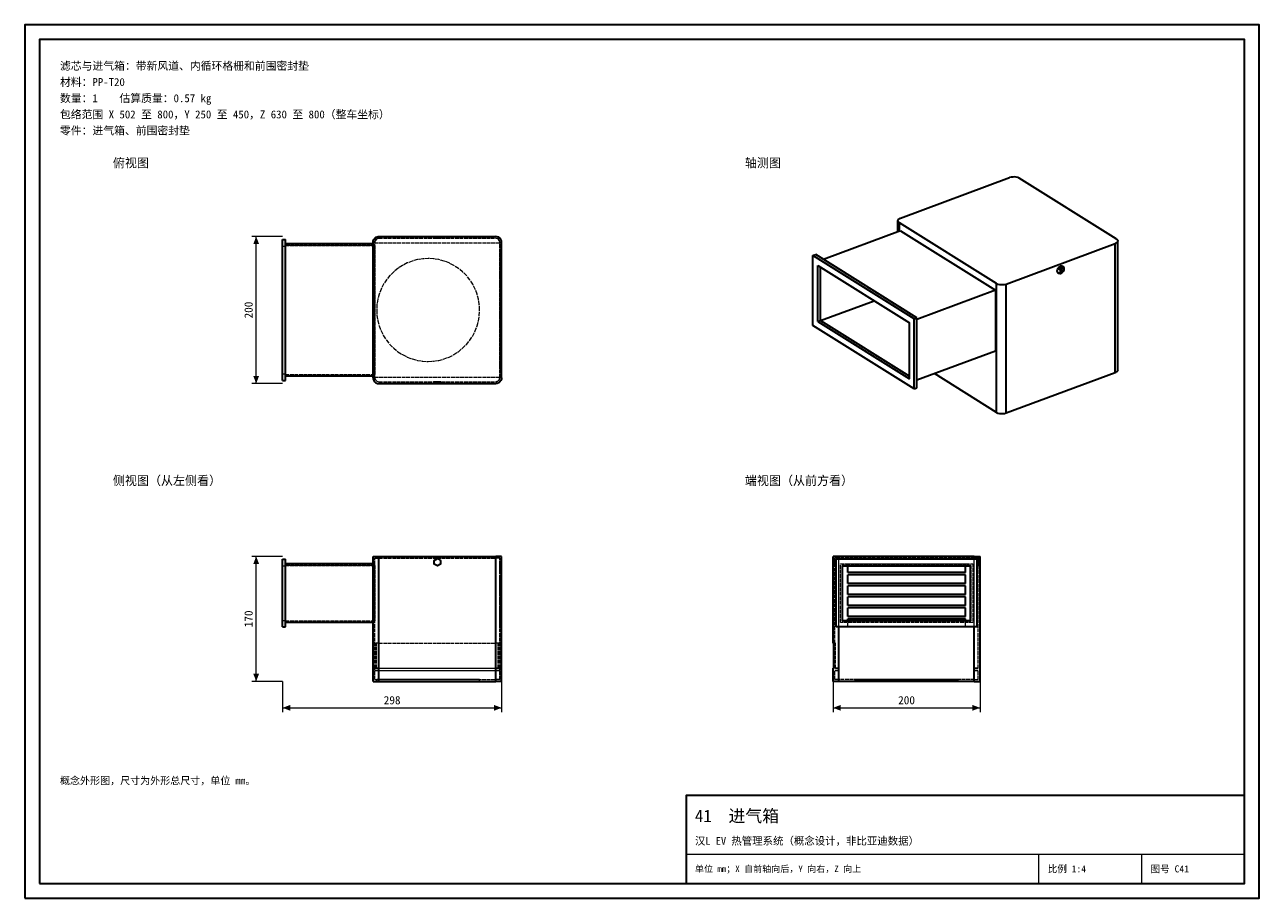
# Model space of a CAD drawing. Header units: millimetres. Extents: x 0 to 420, y 0 to 297.
import ezdxf
from ezdxf.enums import TextEntityAlignment as Align

# ---------------------------------------------------------------- set-up
doc = ezdxf.new("R2010")
doc.units = ezdxf.units.MM
doc.linetypes.add('DASHED', pattern=[1.524, 1.27, -0.254])
for name, color, linetype, lineweight, true_color in [('DIM', 7, 'Continuous', 18, 0x1e5aa0), ('FRAME', 7, 'Continuous', 35, 0x3c3c3c), ('HIDDEN', 7, 'DASHED', 13, 0x969696), ('OUTLINE', 7, 'Continuous', 35, 0x141414), ('TEXT', 7, 'Continuous', 18, 0x141414), ('THIN', 7, 'Continuous', 13, 0x6e6e6e)]:
    doc.layers.add(name, color=color, linetype=linetype, lineweight=lineweight, true_color=true_color)
doc.styles.add('ZH', font='simsun.ttc')

msp = doc.modelspace()

# ---------------------------------------------------------------- hatches: boundary and pattern name
at = {"layer": 'DIM'}
for points in [[(78.75, 225), (77.76, 222.4), (79.74, 222.4)], [(78.75, 175), (79.74, 177.6), (77.76, 177.6)], [(78.75, 116.25), (77.76, 113.65), (79.74, 113.65)], [(78.75, 73.75), (79.74, 76.35), (77.76, 76.35)], [(87.75, 64.75), (90.35, 63.76), (90.35, 65.74)], [(162.25, 64.75), (159.65, 65.74), (159.65, 63.76)], [(275, 64.75), (277.6, 63.76), (277.6, 65.74)], [(325, 64.75), (322.4, 65.74), (322.4, 63.76)]]:
    msp.add_hatch(color=7, dxfattribs=at).paths.add_polyline_path(points)

# ---------------------------------------------------------------- linework, layer by layer
for points in [[(87.75, 225), (77.25, 225)], [(78.75, 175), (78.75, 225)], [(87.75, 175), (77.25, 175)], [(87.75, 116.25), (77.25, 116.25)], [(78.75, 73.75), (78.75, 116.25)], [(87.75, 73.75), (77.25, 73.75)], [(87.75, 73.75), (87.75, 63.25)], [(162.25, 73.75), (162.25, 63.25)], [(275, 73.75), (275, 63.25)], [(325, 73.75), (325, 63.25)], [(87.75, 64.75), (162.25, 64.75)], [(275, 64.75), (325, 64.75)]]:
    msp.add_lwpolyline(points, dxfattribs=at)
at = {"layer": 'FRAME'}
for points in [[(0, 0), (420, 0), (420, 297), (0, 297)], [(5, 5), (415, 5), (415, 292), (5, 292)], [(225, 5), (415, 5), (415, 35), (225, 35)]]:
    msp.add_lwpolyline(points, close=True, dxfattribs=at)
at = {"layer": 'HIDDEN'}
for points in [[(87.75, 176), (87.75, 224)], [(87.75, 224), (88.75, 224)], [(88.75, 176), (88.75, 224)], [(118.5, 223), (118.57, 223.52), (118.77, 224), (119.09, 224.41), (119.5, 224.73), (119.98, 224.93), (120.5, 225)], [(118.5, 177), (118.5, 223)], [(119.12, 223), (119.17, 223.36), (119.31, 223.69), (119.53, 223.97), (119.81, 224.19), (120.14, 224.33), (120.5, 224.38)], [(119.12, 223), (119.17, 223.36), (119.31, 223.69), (119.53, 223.97), (119.81, 224.19), (120.14, 224.33), (120.5, 224.38)], [(120.5, 224.38), (120.14, 224.33), (119.81, 224.19), (119.53, 223.97), (119.31, 223.69), (119.17, 223.36), (119.12, 223)], [(119.71, 224.12), (119.54, 223.98), (119.4, 223.82), (119.28, 223.63), (119.19, 223.43), (119.14, 223.22), (119.12, 223)], [(119.12, 222.88), (119.12, 223)], [(119.12, 177), (119.12, 223)], [(119.12, 222.88), (119.12, 223)], [(119.12, 177), (119.12, 223)], [(119.12, 222.88), (161.62, 222.88)], [(119.12, 222.88), (161.62, 222.88)], [(120.5, 225), (120.33, 224.99), (120.15, 224.97), (119.98, 224.93), (119.82, 224.88), (119.65, 224.81), (119.5, 224.73)], [(120.5, 225), (120.33, 224.99), (120.15, 224.97), (119.98, 224.93), (119.82, 224.88), (119.65, 224.81), (119.5, 224.73)], [(119.5, 224.12), (119.5, 224.73)], [(119.5, 224.12), (119.5, 224.73)], [(119.5, 224.12), (119.71, 224.12)], [(119.5, 224.12), (119.71, 224.12)], [(120.5, 224.38), (120.36, 224.37), (120.22, 224.35), (120.09, 224.31), (119.95, 224.26), (119.83, 224.2), (119.71, 224.12)], [(120.5, 225), (160.25, 225)], [(120.5, 225), (160.25, 225)], [(120.5, 224.38), (160.25, 224.38)], [(120.5, 224.38), (160.25, 224.38)], [(120.5, 224.38), (160.25, 224.38)], [(120.5, 224.38), (160.25, 224.38)], [(141.62, 225), (141.21, 225), (140.79, 225), (140.38, 225), (139.96, 225), (139.54, 225), (139.12, 225)], [(139.12, 225), (139.33, 225), (139.54, 225), (139.75, 225), (139.96, 225), (140.17, 225), (140.38, 225)], [(139.12, 225), (141.62, 225)], [(139.12, 224.38), (139.12, 225)], [(141.62, 224.38), (141.21, 224.38), (140.79, 224.38), (140.38, 224.38), (139.96, 224.38), (139.54, 224.38), (139.12, 224.38)], [(139.12, 224.38), (139.33, 224.38), (139.54, 224.38), (139.75, 224.38), (139.96, 224.38), (140.17, 224.38), (140.38, 224.38)], [(140.38, 225), (140.58, 225), (140.79, 225), (141, 225), (141.21, 225), (141.42, 225), (141.62, 225)], [(140.38, 224.38), (140.58, 224.38), (140.79, 224.38), (141, 224.38), (141.21, 224.38), (141.42, 224.38), (141.62, 224.38)], [(141.62, 224.38), (141.62, 225)], [(162.25, 223), (162.18, 223.52), (161.98, 224), (161.66, 224.41), (161.25, 224.73), (160.77, 224.93), (160.25, 225)], [(161.25, 224.73), (161.1, 224.81), (160.93, 224.88), (160.77, 224.93), (160.6, 224.97), (160.42, 224.99), (160.25, 225)], [(161.25, 224.73), (161.1, 224.81), (160.93, 224.88), (160.77, 224.93), (160.6, 224.97), (160.42, 224.99), (160.25, 225)], [(161.04, 224.12), (160.92, 224.2), (160.8, 224.26), (160.66, 224.31), (160.53, 224.35), (160.39, 224.37), (160.25, 224.38)], [(161.62, 223), (161.58, 223.36), (161.44, 223.69), (161.22, 223.97), (160.94, 224.19), (160.61, 224.33), (160.25, 224.38)], [(161.62, 223), (161.58, 223.36), (161.44, 223.69), (161.22, 223.97), (160.94, 224.19), (160.61, 224.33), (160.25, 224.38)], [(161.62, 223), (161.58, 223.36), (161.44, 223.69), (161.22, 223.97), (160.94, 224.19), (160.61, 224.33), (160.25, 224.38)], [(161.04, 224.12), (161.25, 224.12)], [(161.62, 223), (161.61, 223.22), (161.56, 223.43), (161.47, 223.63), (161.35, 223.82), (161.21, 223.98), (161.04, 224.12)], [(161.04, 224.12), (161.25, 224.12)], [(161.25, 224.12), (161.25, 224.73)], [(161.25, 224.12), (161.25, 224.73)], [(161.62, 222.88), (161.62, 223)], [(161.62, 177), (161.62, 223)], [(161.62, 222.88), (161.62, 223)], [(161.62, 177), (161.62, 223)], [(162.25, 177), (162.25, 223)], [(87.75, 221.75), (87.75, 178.25)], [(87.75, 221.75), (87.75, 178.25)], [(87.75, 221.75), (88.75, 221.75)], [(87.75, 221.75), (88.75, 221.75)], [(88.75, 222.5), (88.75, 177.5)], [(118.5, 222.5), (88.75, 222.5)], [(88.75, 177.5), (88.75, 222.5)], [(88.75, 178.12), (88.75, 221.88)], [(88.75, 221.88), (88.75, 178.12)], [(88.75, 221.88), (119.12, 221.88)], [(119.12, 221.88), (88.75, 221.88)], [(88.75, 221.75), (88.75, 178.25)], [(88.75, 221.75), (88.75, 178.25)], [(118.5, 222.5), (118.5, 177.5)], [(118.5, 177.5), (118.5, 222.5)], [(119.12, 221.88), (119.12, 178.12)], [(119.12, 178.12), (119.12, 221.88)], [(161.62, 220), (162.25, 220)], [(161.62, 220), (161.62, 180)], [(161.62, 180), (161.62, 220)], [(161.62, 220), (162.25, 220)], [(161.62, 220), (162.25, 220)], [(161.62, 220), (162.25, 220)], [(161.62, 180), (161.62, 220)], [(161.62, 180), (161.62, 220)], [(161.62, 220), (162.25, 220)], [(161.62, 220), (162.25, 220)], [(161.62, 180), (161.62, 220)], [(161.62, 180), (161.62, 220)], [(161.62, 220), (162.25, 220)], [(161.62, 220), (162.25, 220)], [(161.62, 180), (161.62, 220)], [(161.62, 180), (161.62, 220)], [(161.62, 220), (162.25, 220)], [(161.62, 220), (162.25, 220)], [(161.62, 180), (161.62, 220)], [(161.62, 180), (161.62, 220)], [(161.62, 220), (162.25, 220)], [(161.62, 220), (162.25, 220)], [(161.62, 180), (161.62, 220)], [(161.62, 220), (161.62, 180)], [(162.25, 220), (162.25, 180)], [(162.25, 180), (162.25, 220)], [(162.25, 180), (162.25, 220)], [(162.25, 180), (162.25, 220)], [(162.25, 180), (162.25, 220)], [(162.25, 180), (162.25, 220)], [(162.25, 180), (162.25, 220)], [(162.25, 180), (162.25, 220)], [(162.25, 180), (162.25, 220)], [(162.25, 180), (162.25, 220)], [(162.25, 180), (162.25, 220)], [(162.25, 220), (162.25, 180)], [(154.75, 200), (154.65, 201.83), (154.37, 203.64), (153.89, 205.41), (153.24, 207.12), (152.41, 208.75), (151.41, 210.29), (150.26, 211.71), (148.96, 213.01), (147.54, 214.16), (146, 215.16), (144.37, 215.99), (142.66, 216.64), (140.89, 217.12), (139.08, 217.4), (137.25, 217.5), (135.42, 217.4), (133.61, 217.12), (131.84, 216.64), (130.13, 215.99), (128.5, 215.16), (126.96, 214.16), (125.54, 213.01), (124.24, 211.71), (123.09, 210.29), (122.09, 208.75), (121.26, 207.12), (120.61, 205.41), (120.13, 203.64), (119.85, 201.83), (119.75, 200), (119.85, 198.17), (120.13, 196.36), (120.61, 194.59), (121.26, 192.88), (122.09, 191.25), (123.09, 189.71), (124.24, 188.29), (125.54, 186.99), (126.96, 185.84), (128.5, 184.84), (130.13, 184.01), (131.84, 183.36), (133.61, 182.88), (135.42, 182.6), (137.25, 182.5), (139.08, 182.6), (140.89, 182.88), (142.66, 183.36), (144.37, 184.01), (146, 184.84), (147.54, 185.84), (148.96, 186.99), (150.26, 188.29), (151.41, 189.71), (152.41, 191.25), (153.24, 192.88), (153.89, 194.59), (154.37, 196.36), (154.65, 198.17), (154.75, 200)], [(154.75, 200), (154.65, 201.83), (154.37, 203.64), (153.89, 205.41), (153.24, 207.12), (152.41, 208.75), (151.41, 210.29), (150.26, 211.71), (148.96, 213.01), (147.54, 214.16), (146, 215.16), (144.37, 215.99), (142.66, 216.64), (140.89, 217.12), (139.08, 217.4), (137.25, 217.5), (135.42, 217.4), (133.61, 217.12), (131.84, 216.64), (130.13, 215.99), (128.5, 215.16), (126.96, 214.16), (125.54, 213.01), (124.24, 211.71), (123.09, 210.29), (122.09, 208.75), (121.26, 207.12), (120.61, 205.41), (120.13, 203.64), (119.85, 201.83), (119.75, 200), (119.85, 198.17), (120.13, 196.36), (120.61, 194.59), (121.26, 192.88), (122.09, 191.25), (123.09, 189.71), (124.24, 188.29), (125.54, 186.99), (126.96, 185.84), (128.5, 184.84), (130.13, 184.01), (131.84, 183.36), (133.61, 182.88), (135.42, 182.6), (137.25, 182.5), (139.08, 182.6), (140.89, 182.88), (142.66, 183.36), (144.37, 184.01), (146, 184.84), (147.54, 185.84), (148.96, 186.99), (150.26, 188.29), (151.41, 189.71), (152.41, 191.25), (153.24, 192.88), (153.89, 194.59), (154.37, 196.36), (154.65, 198.17), (154.75, 200)], [(87.75, 178.25), (88.75, 178.25)], [(87.75, 178.25), (88.75, 178.25)], [(88.75, 178.12), (119.12, 178.12)], [(88.75, 178.12), (119.12, 178.12)], [(118.5, 177.5), (88.75, 177.5)], [(118.5, 177), (118.57, 176.48), (118.77, 176), (119.09, 175.59), (119.5, 175.27), (119.98, 175.07), (120.5, 175)], [(119.12, 177), (119.12, 177.12)], [(119.12, 177), (119.12, 177.12)], [(119.12, 177.12), (161.62, 177.12)], [(119.12, 177.12), (161.62, 177.12)], [(119.12, 177), (119.17, 176.64), (119.31, 176.31), (119.53, 176.03), (119.81, 175.81), (120.14, 175.67), (120.5, 175.62)], [(119.12, 177), (119.17, 176.64), (119.31, 176.31), (119.53, 176.03), (119.81, 175.81), (120.14, 175.67), (120.5, 175.62)], [(119.12, 177), (119.17, 176.64), (119.31, 176.31), (119.53, 176.03), (119.81, 175.81), (120.14, 175.67), (120.5, 175.62)], [(119.12, 177), (119.17, 176.64), (119.31, 176.31), (119.53, 176.03), (119.81, 175.81), (120.14, 175.67), (120.5, 175.62)], [(162.25, 177), (162.18, 176.48), (161.98, 176), (161.66, 175.59), (161.25, 175.27), (160.77, 175.07), (160.25, 175)], [(161.62, 177), (161.58, 176.64), (161.44, 176.31), (161.22, 176.03), (160.94, 175.81), (160.61, 175.67), (160.25, 175.62)], [(161.62, 177), (161.58, 176.64), (161.44, 176.31), (161.22, 176.03), (160.94, 175.81), (160.61, 175.67), (160.25, 175.62)], [(160.25, 175.62), (160.61, 175.67), (160.94, 175.81), (161.22, 176.03), (161.44, 176.31), (161.58, 176.64), (161.62, 177)], [(160.25, 175.62), (160.61, 175.67), (160.94, 175.81), (161.22, 176.03), (161.44, 176.31), (161.58, 176.64), (161.62, 177)], [(161.62, 180), (162.25, 180)], [(161.62, 180), (162.25, 180)], [(161.62, 180), (162.25, 180)], [(161.62, 180), (162.25, 180)], [(161.62, 180), (162.25, 180)], [(161.62, 180), (162.25, 180)], [(161.62, 180), (162.25, 180)], [(161.62, 180), (162.25, 180)], [(161.62, 180), (162.25, 180)], [(161.62, 180), (162.25, 180)], [(161.62, 180), (162.25, 180)], [(161.62, 180), (162.25, 180)], [(161.62, 177), (161.62, 177.12)], [(161.62, 177), (161.62, 177.12)], [(87.75, 176), (88.75, 176)], [(120.5, 175.62), (160.25, 175.62)], [(120.5, 175.62), (160.25, 175.62)], [(120.5, 175.62), (160.25, 175.62)], [(120.5, 175.62), (160.25, 175.62)], [(120.5, 175), (160.25, 175)], [(141.62, 175.62), (141.21, 175.62), (140.79, 175.62), (140.38, 175.62), (139.96, 175.62), (139.54, 175.62), (139.12, 175.62)], [(139.12, 175.62), (139.33, 175.62), (139.54, 175.62), (139.75, 175.62), (139.96, 175.62), (140.17, 175.62), (140.38, 175.62)], [(139.12, 175), (139.12, 175.62)], [(141.62, 175), (141.21, 175), (140.79, 175), (140.38, 175), (139.96, 175), (139.54, 175), (139.12, 175)], [(139.12, 175), (139.33, 175), (139.54, 175), (139.75, 175), (139.96, 175), (140.17, 175), (140.38, 175)], [(140.38, 175.62), (140.58, 175.62), (140.79, 175.62), (141, 175.62), (141.21, 175.62), (141.42, 175.62), (141.62, 175.62)], [(140.38, 175), (140.58, 175), (140.79, 175), (141, 175), (141.21, 175), (141.42, 175), (141.62, 175)], [(141.62, 175), (141.62, 175.62)], [(87.75, 92.25), (87.75, 115.25)], [(87.75, 115.25), (88.75, 115.25)], [(88.75, 92.25), (88.75, 115.25)], [(118.5, 113.75), (88.75, 113.75)], [(88.75, 113.75), (88.75, 93.75)], [(88.75, 93.75), (88.75, 113.75)], [(118.5, 73.75), (118.5, 116.25)], [(118.5, 116.25), (118.83, 116.25), (119.17, 116.25), (119.5, 116.25), (119.83, 116.25), (120.17, 116.25), (120.5, 116.25)], [(118.5, 113.75), (118.5, 93.75)], [(118.5, 93.75), (118.5, 113.75)], [(119.12, 78.25), (119.12, 115.62)], [(119.12, 115.62), (119.35, 115.62), (119.58, 115.62), (119.81, 115.62), (120.04, 115.62), (120.27, 115.62), (120.5, 115.62)], [(119.12, 78.25), (119.12, 115.62)], [(119.12, 115.62), (119.35, 115.62), (119.58, 115.62), (119.81, 115.62), (120.04, 115.62), (120.27, 115.62), (120.5, 115.62)], [(120.5, 116.25), (160.25, 116.25)], [(120.5, 86.75), (120.5, 116.25)], [(120.5, 115.62), (160.25, 115.62)], [(120.5, 115.62), (160.25, 115.62)], [(120.5, 86.75), (120.5, 115.62)], [(120.5, 78.25), (120.5, 115.62)], [(140.38, 115.5), (141.46, 114.88), (141.46, 113.62), (140.38, 113), (139.29, 113.62), (139.29, 114.88), (140.38, 115.5)], [(140.38, 115.5), (141.46, 114.88), (141.46, 113.62), (140.38, 113), (139.29, 113.62), (139.29, 114.88), (140.38, 115.5)], [(140.38, 115.5), (141.46, 114.88), (141.46, 113.62), (140.38, 113), (139.29, 113.62), (139.29, 114.88), (140.38, 115.5)], [(162.25, 116.25), (161.92, 116.25), (161.58, 116.25), (161.25, 116.25), (160.92, 116.25), (160.58, 116.25), (160.25, 116.25)], [(160.25, 86.75), (160.25, 116.25)], [(161.62, 115.62), (161.4, 115.62), (161.17, 115.62), (160.94, 115.62), (160.71, 115.62), (160.48, 115.62), (160.25, 115.62)], [(161.62, 115.62), (161.4, 115.62), (161.17, 115.62), (160.94, 115.62), (160.71, 115.62), (160.48, 115.62), (160.25, 115.62)], [(160.25, 86.75), (160.25, 115.62)], [(160.25, 78.25), (160.25, 115.62)], [(161.62, 78.25), (161.62, 115.62)], [(161.62, 78.25), (161.62, 115.62)], [(161.62, 113.75), (162.25, 113.75)], [(161.62, 110.75), (161.62, 113.75)], [(161.62, 113.75), (162.25, 113.75)], [(161.62, 110.75), (161.62, 113.75)], [(162.25, 73.75), (162.25, 116.25)], [(162.25, 110.75), (162.25, 113.75)], [(162.25, 110.75), (162.25, 113.75)], [(277, 116.25), (276.67, 116.25), (276.33, 116.25), (276, 116.25), (275.67, 116.25), (275.33, 116.25), (275, 116.25)], [(275, 86.75), (275, 116.25)], [(275, 115.5), (275, 115.08), (275, 114.67), (275, 114.25), (275, 113.83), (275, 113.42), (275, 113)], [(275, 113), (275, 113.42), (275, 113.83), (275, 114.25), (275, 114.67), (275, 115.08), (275, 115.5)], [(275.62, 115.5), (275, 115.5)], [(277, 115.62), (276.77, 115.62), (276.54, 115.62), (276.31, 115.62), (276.08, 115.62), (275.85, 115.62), (275.62, 115.62)], [(275.62, 86.75), (275.62, 115.62)], [(275.62, 86.75), (275.62, 115.62)], [(277, 115.62), (276.77, 115.62), (276.54, 115.62), (276.31, 115.62), (276.08, 115.62), (275.85, 115.62), (275.62, 115.62)], [(275.62, 115.5), (275.62, 115.08), (275.62, 114.67), (275.62, 114.25), (275.62, 113.83), (275.62, 113.42), (275.62, 113)], [(275.62, 113), (275.62, 113.42), (275.62, 113.83), (275.62, 114.25), (275.62, 114.67), (275.62, 115.08), (275.62, 115.5)], [(324, 115.25), (276, 115.25)], [(276, 92.25), (276, 115.25)], [(323, 116.25), (277, 116.25)], [(277, 73.75), (277, 116.25)], [(277, 78.25), (277, 115.62)], [(323, 115.62), (277, 115.62)], [(323, 115.62), (277, 115.62)], [(277, 78.25), (277, 115.62)], [(277, 92.25), (277, 115.25)], [(277.5, 113.75), (322.5, 113.75)], [(277.5, 93.75), (277.5, 113.75)], [(277.5, 113.75), (322.5, 113.75)], [(277.5, 93.75), (277.5, 113.75)], [(280, 110.75), (280, 113.75)], [(280, 113.75), (320, 113.75)], [(280, 113), (280, 113.75)], [(280, 113.75), (320, 113.75)], [(320, 110.75), (320, 113.75)], [(320, 113), (320, 113.75)], [(322.5, 113.75), (322.5, 93.75)], [(322.5, 113.75), (322.5, 93.75)], [(323, 116.25), (323.33, 116.25), (323.67, 116.25), (324, 116.25), (324.33, 116.25), (324.67, 116.25), (325, 116.25)], [(323, 73.75), (323, 116.25)], [(323, 78.25), (323, 115.62)], [(323, 115.62), (323.23, 115.62), (323.46, 115.62), (323.69, 115.62), (323.92, 115.62), (324.15, 115.62), (324.38, 115.62)], [(323, 115.62), (323.23, 115.62), (323.46, 115.62), (323.69, 115.62), (323.92, 115.62), (324.15, 115.62), (324.38, 115.62)], [(323, 78.25), (323, 115.62)], [(323, 92.25), (323, 115.25)], [(324, 92.25), (324, 115.25)], [(324.38, 78.25), (324.38, 115.62)], [(324.38, 78.25), (324.38, 115.62)], [(324.38, 115.5), (324.38, 115.08), (324.38, 114.67), (324.38, 114.25), (324.38, 113.83), (324.38, 113.42), (324.38, 113)], [(324.38, 113), (324.38, 113.42), (324.38, 113.83), (324.38, 114.25), (324.38, 114.67), (324.38, 115.08), (324.38, 115.5)], [(325, 115.5), (324.38, 115.5)], [(325, 73.75), (325, 116.25)], [(325, 115.5), (325, 115.08), (325, 114.67), (325, 114.25), (325, 113.83), (325, 113.42), (325, 113)], [(325, 113), (325, 113.42), (325, 113.83), (325, 114.25), (325, 114.67), (325, 115.08), (325, 115.5)], [(87.75, 94.5), (87.75, 113)], [(87.75, 94.5), (87.75, 113)], [(87.75, 113), (88.75, 113)], [(87.75, 113), (88.75, 113)], [(88.75, 94.38), (88.75, 113.12)], [(88.75, 113.12), (88.75, 94.38)], [(119.12, 113.12), (88.75, 113.12)], [(88.75, 113.12), (119.12, 113.12)], [(88.75, 94.5), (88.75, 113)], [(88.75, 94.5), (88.75, 113)], [(119.12, 94.38), (119.12, 113.12)], [(119.12, 113.12), (119.12, 94.38)], [(161.62, 110.75), (162.25, 110.75)], [(161.62, 110.75), (162.25, 110.75)], [(161.62, 110), (162.25, 110)], [(161.62, 107), (161.62, 110)], [(161.62, 110), (162.25, 110)], [(161.62, 107), (161.62, 110)], [(162.25, 107), (162.25, 110)], [(162.25, 107), (162.25, 110)], [(275.62, 113), (275, 113)], [(278.12, 94.38), (278.12, 113.12)], [(278.12, 113.12), (321.88, 113.12)], [(321.88, 113.12), (278.12, 113.12)], [(278.12, 113.12), (278.12, 94.38)], [(278.25, 94.5), (278.25, 113)], [(278.25, 113), (321.75, 113)], [(320, 110.75), (280, 110.75)], [(280, 107), (280, 110)], [(320, 110), (280, 110)], [(320, 107), (320, 110)], [(321.75, 94.5), (321.75, 113)], [(321.88, 113.12), (321.88, 94.38)], [(321.88, 94.38), (321.88, 113.12)], [(325, 113), (324.38, 113)], [(161.62, 107), (162.25, 107)], [(161.62, 107), (162.25, 107)], [(161.62, 106.25), (162.25, 106.25)], [(161.62, 103.25), (161.62, 106.25)], [(161.62, 106.25), (162.25, 106.25)], [(161.62, 103.25), (161.62, 106.25)], [(162.25, 103.25), (162.25, 106.25)], [(162.25, 103.25), (162.25, 106.25)], [(320, 107), (280, 107)], [(280, 103.25), (280, 106.25)], [(320, 106.25), (280, 106.25)], [(320, 103.25), (320, 106.25)], [(161.62, 103.25), (162.25, 103.25)], [(161.62, 103.25), (162.25, 103.25)], [(161.62, 102.5), (162.25, 102.5)], [(161.62, 99.5), (161.62, 102.5)], [(161.62, 102.5), (162.25, 102.5)], [(161.62, 99.5), (161.62, 102.5)], [(162.25, 99.5), (162.25, 102.5)], [(162.25, 99.5), (162.25, 102.5)], [(320, 103.25), (280, 103.25)], [(280, 99.5), (280, 102.5)], [(320, 102.5), (280, 102.5)], [(320, 99.5), (320, 102.5)], [(161.62, 99.5), (162.25, 99.5)], [(161.62, 99.5), (162.25, 99.5)], [(161.62, 98.75), (162.25, 98.75)], [(161.62, 95.75), (161.62, 98.75)], [(161.62, 98.75), (162.25, 98.75)], [(161.62, 95.75), (161.62, 98.75)], [(162.25, 95.75), (162.25, 98.75)], [(162.25, 95.75), (162.25, 98.75)], [(320, 99.5), (280, 99.5)], [(280, 95.75), (280, 98.75)], [(320, 98.75), (280, 98.75)], [(320, 95.75), (320, 98.75)], [(87.75, 94.5), (88.75, 94.5)], [(87.75, 94.5), (88.75, 94.5)], [(88.75, 94.38), (119.12, 94.38)], [(88.75, 94.38), (119.12, 94.38)], [(118.5, 93.75), (88.75, 93.75)], [(161.62, 95.75), (162.25, 95.75)], [(161.62, 95.75), (162.25, 95.75)], [(161.62, 95), (162.25, 95)], [(161.62, 92.5), (161.62, 95)], [(161.62, 95), (162.25, 95)], [(161.62, 92.5), (161.62, 95)], [(161.62, 92.5), (162.25, 92.5)], [(161.62, 92.5), (162.25, 92.5)], [(162.25, 92.5), (162.25, 95)], [(162.25, 92.5), (162.25, 95)], [(322.5, 93.75), (277.5, 93.75)], [(322.5, 93.75), (277.5, 93.75)], [(321.88, 94.38), (278.12, 94.38)], [(278.12, 94.38), (321.88, 94.38)], [(278.25, 94.5), (321.75, 94.5)], [(320, 95.75), (280, 95.75)], [(320, 95), (280, 95)], [(280, 92.5), (280, 95)], [(280, 92.5), (280, 94.5)], [(280, 92.5), (320, 92.5)], [(280, 92.5), (320, 92.5)], [(320, 92.5), (320, 95)], [(320, 92.5), (320, 94.5)], [(87.75, 92.25), (88.75, 92.25)], [(324, 92.25), (276, 92.25)], [(120.5, 86.75), (120.33, 86.75), (120.17, 86.75), (120, 86.75), (119.83, 86.75), (119.67, 86.75), (119.5, 86.75)], [(119.5, 78.25), (119.5, 86.75)], [(119.5, 86.75), (119.71, 86.75)], [(119.5, 78.25), (119.5, 86.75)], [(120.5, 86.75), (120.37, 86.75), (120.24, 86.75), (120.1, 86.75), (119.97, 86.75), (119.84, 86.75), (119.71, 86.75)], [(119.71, 78.25), (119.71, 86.75)], [(120.5, 86.75), (160.25, 86.75)], [(120.5, 86.75), (160.25, 86.75)], [(161.25, 86.75), (161.08, 86.75), (160.92, 86.75), (160.75, 86.75), (160.58, 86.75), (160.42, 86.75), (160.25, 86.75)], [(161.04, 86.75), (160.91, 86.75), (160.78, 86.75), (160.65, 86.75), (160.51, 86.75), (160.38, 86.75), (160.25, 86.75)], [(161.04, 86.75), (161.25, 86.75)], [(161.04, 78.25), (161.04, 86.75)], [(161.25, 78.25), (161.25, 86.75)], [(161.25, 78.25), (161.25, 86.75)], [(275.88, 86.75), (275.27, 86.75)], [(275.88, 86.75), (275.27, 86.75)], [(275.88, 86.75), (275.83, 86.75), (275.79, 86.75), (275.75, 86.75), (275.71, 86.75), (275.67, 86.75), (275.62, 86.75)], [(275.62, 86.75), (275.67, 86.75), (275.71, 86.75), (275.75, 86.75), (275.79, 86.75), (275.83, 86.75), (275.88, 86.75)], [(275.88, 78.25), (275.88, 86.75)], [(275.88, 78.25), (275.88, 86.75)], [(275.88, 78.25), (275.88, 86.75)], [(275.88, 78.25), (275.88, 86.75)], [(119.71, 78.25), (119.61, 78.25), (119.51, 78.25), (119.42, 78.25), (119.32, 78.25), (119.22, 78.25), (119.12, 78.25)], [(119.12, 78.25), (161.62, 78.25)], [(119.12, 77.5), (119.12, 78.25)], [(119.12, 77.5), (119.12, 78.25)], [(119.12, 78.25), (161.62, 78.25)], [(119.12, 78.25), (119.35, 78.25), (119.58, 78.25), (119.81, 78.25), (120.04, 78.25), (120.27, 78.25), (120.5, 78.25)], [(119.12, 74.38), (119.12, 77.5)], [(119.12, 74.38), (119.12, 77.5)], [(119.12, 77.5), (161.62, 77.5)], [(120.5, 77.5), (120.27, 77.5), (120.04, 77.5), (119.81, 77.5), (119.58, 77.5), (119.35, 77.5), (119.12, 77.5)], [(119.12, 77.5), (119.35, 77.5), (119.58, 77.5), (119.81, 77.5), (120.04, 77.5), (120.27, 77.5), (120.5, 77.5)], [(119.12, 77.5), (161.62, 77.5)], [(120.5, 78.25), (120.33, 78.25), (120.17, 78.25), (120, 78.25), (119.83, 78.25), (119.67, 78.25), (119.5, 78.25)], [(119.5, 78.25), (119.71, 78.25)], [(120.5, 78.25), (160.25, 78.25)], [(120.5, 78.25), (160.25, 78.25)], [(120.5, 73.75), (120.5, 78.25)], [(120.5, 77.5), (160.25, 77.5)], [(120.5, 77.5), (160.25, 77.5)], [(120.5, 74.38), (120.5, 77.5)], [(120.5, 74.38), (120.5, 77.5)], [(161.25, 78.25), (161.08, 78.25), (160.92, 78.25), (160.75, 78.25), (160.58, 78.25), (160.42, 78.25), (160.25, 78.25)], [(160.25, 78.25), (160.48, 78.25), (160.71, 78.25), (160.94, 78.25), (161.17, 78.25), (161.4, 78.25), (161.62, 78.25)], [(160.25, 73.75), (160.25, 78.25)], [(161.62, 77.5), (161.4, 77.5), (161.17, 77.5), (160.94, 77.5), (160.71, 77.5), (160.48, 77.5), (160.25, 77.5)], [(160.25, 77.5), (160.48, 77.5), (160.71, 77.5), (160.94, 77.5), (161.17, 77.5), (161.4, 77.5), (161.62, 77.5)], [(160.25, 74.38), (160.25, 77.5)], [(160.25, 74.38), (160.25, 77.5)], [(161.62, 78.25), (161.53, 78.25), (161.43, 78.25), (161.33, 78.25), (161.24, 78.25), (161.14, 78.25), (161.04, 78.25)], [(161.04, 78.25), (161.25, 78.25)], [(161.62, 77.5), (161.62, 78.25)], [(161.62, 77.5), (161.62, 78.25)], [(161.62, 74.38), (161.62, 77.5)], [(161.62, 74.38), (161.62, 77.5)], [(275, 73.75), (275, 78.25)], [(275.88, 78.25), (275.27, 78.25)], [(275.88, 78.25), (275.27, 78.25)], [(275.62, 77.5), (275.85, 77.5), (276.08, 77.5), (276.31, 77.5), (276.54, 77.5), (276.77, 77.5), (277, 77.5)], [(277, 77.5), (276.77, 77.5), (276.54, 77.5), (276.31, 77.5), (276.08, 77.5), (275.85, 77.5), (275.62, 77.5)], [(275.62, 74.38), (275.62, 77.5)], [(275.62, 74.38), (275.62, 77.5)], [(275.88, 78.25), (276.06, 78.25), (276.25, 78.25), (276.44, 78.25), (276.62, 78.25), (276.81, 78.25), (277, 78.25)], [(277, 78.25), (276.81, 78.25), (276.62, 78.25), (276.44, 78.25), (276.25, 78.25), (276.06, 78.25), (275.88, 78.25)], [(277.12, 78.25), (277, 78.25)], [(277.12, 78.25), (277, 78.25)], [(277.12, 77.5), (277, 77.5)], [(277.12, 77.5), (277, 77.5)], [(277, 74.38), (277, 77.5)], [(277, 74.38), (277, 77.5)], [(277.12, 77.5), (277.12, 78.25)], [(277.12, 77.5), (277.12, 78.25)], [(322.88, 77.5), (322.88, 78.25)], [(323, 78.25), (322.88, 78.25)], [(322.88, 77.5), (322.88, 78.25)], [(323, 78.25), (322.88, 78.25)], [(323, 77.5), (322.88, 77.5)], [(323, 77.5), (322.88, 77.5)], [(324.38, 78.25), (324.15, 78.25), (323.92, 78.25), (323.69, 78.25), (323.46, 78.25), (323.23, 78.25), (323, 78.25)], [(323, 78.25), (323.23, 78.25), (323.46, 78.25), (323.69, 78.25), (323.92, 78.25), (324.15, 78.25), (324.38, 78.25)], [(323, 74.38), (323, 77.5)], [(323, 77.5), (323.23, 77.5), (323.46, 77.5), (323.69, 77.5), (323.92, 77.5), (324.15, 77.5), (324.38, 77.5)], [(324.38, 77.5), (324.15, 77.5), (323.92, 77.5), (323.69, 77.5), (323.46, 77.5), (323.23, 77.5), (323, 77.5)], [(323, 74.38), (323, 77.5)], [(324.38, 74.38), (324.38, 77.5)], [(324.38, 74.38), (324.38, 77.5)], [(118.5, 73.75), (118.83, 73.75), (119.17, 73.75), (119.5, 73.75), (119.83, 73.75), (120.17, 73.75), (120.5, 73.75)], [(119.12, 74.38), (119.35, 74.38), (119.58, 74.38), (119.81, 74.38), (120.04, 74.38), (120.27, 74.38), (120.5, 74.38)], [(119.12, 74.38), (119.35, 74.38), (119.58, 74.38), (119.81, 74.38), (120.04, 74.38), (120.27, 74.38), (120.5, 74.38)], [(154.75, 74.38), (153.54, 74.38), (152.34, 74.38), (151.13, 74.38), (149.92, 74.38), (148.72, 74.38), (147.51, 74.38), (146.3, 74.38), (145.09, 74.38), (143.89, 74.38), (142.68, 74.38), (141.47, 74.38), (140.27, 74.38), (139.06, 74.38), (137.85, 74.38), (136.65, 74.38), (135.44, 74.38), (134.23, 74.38), (133.03, 74.38), (131.82, 74.38), (130.61, 74.38), (129.41, 74.38), (128.2, 74.38), (126.99, 74.38), (125.78, 74.38), (124.58, 74.38), (123.37, 74.38), (122.16, 74.38), (120.96, 74.38), (119.75, 74.38)], [(119.75, 74.38), (120.96, 74.38), (122.16, 74.38), (123.37, 74.38), (124.58, 74.38), (125.78, 74.38), (126.99, 74.38), (128.2, 74.38), (129.41, 74.38), (130.61, 74.38), (131.82, 74.38), (133.03, 74.38), (134.23, 74.38), (135.44, 74.38), (136.65, 74.38), (137.85, 74.38), (139.06, 74.38), (140.27, 74.38), (141.47, 74.38), (142.68, 74.38), (143.89, 74.38), (145.09, 74.38), (146.3, 74.38), (147.51, 74.38), (148.72, 74.38), (149.92, 74.38), (151.13, 74.38), (152.34, 74.38), (153.54, 74.38), (154.75, 74.38)], [(119.75, 73.75), (119.75, 74.38)], [(154.75, 73.75), (153.54, 73.75), (152.34, 73.75), (151.13, 73.75), (149.92, 73.75), (148.72, 73.75), (147.51, 73.75), (146.3, 73.75), (145.09, 73.75), (143.89, 73.75), (142.68, 73.75), (141.47, 73.75), (140.27, 73.75), (139.06, 73.75), (137.85, 73.75), (136.65, 73.75), (135.44, 73.75), (134.23, 73.75), (133.03, 73.75), (131.82, 73.75), (130.61, 73.75), (129.41, 73.75), (128.2, 73.75), (126.99, 73.75), (125.78, 73.75), (124.58, 73.75), (123.37, 73.75), (122.16, 73.75), (120.96, 73.75), (119.75, 73.75)], [(119.75, 73.75), (120.96, 73.75), (122.16, 73.75), (123.37, 73.75), (124.58, 73.75), (125.78, 73.75), (126.99, 73.75), (128.2, 73.75), (129.41, 73.75), (130.61, 73.75), (131.82, 73.75), (133.03, 73.75), (134.23, 73.75), (135.44, 73.75), (136.65, 73.75), (137.85, 73.75), (139.06, 73.75), (140.27, 73.75), (141.47, 73.75), (142.68, 73.75), (143.89, 73.75), (145.09, 73.75), (146.3, 73.75), (147.51, 73.75), (148.72, 73.75), (149.92, 73.75), (151.13, 73.75), (152.34, 73.75), (153.54, 73.75), (154.75, 73.75)], [(120.5, 74.38), (160.25, 74.38)], [(120.5, 74.38), (160.25, 74.38)], [(120.5, 73.75), (160.25, 73.75)], [(154.75, 73.75), (154.75, 74.38)], [(161.62, 74.38), (161.4, 74.38), (161.17, 74.38), (160.94, 74.38), (160.71, 74.38), (160.48, 74.38), (160.25, 74.38)], [(161.62, 74.38), (161.4, 74.38), (161.17, 74.38), (160.94, 74.38), (160.71, 74.38), (160.48, 74.38), (160.25, 74.38)], [(162.25, 73.75), (161.92, 73.75), (161.58, 73.75), (161.25, 73.75), (160.92, 73.75), (160.58, 73.75), (160.25, 73.75)], [(277, 73.75), (276.67, 73.75), (276.33, 73.75), (276, 73.75), (275.67, 73.75), (275.33, 73.75), (275, 73.75)], [(277, 74.38), (276.77, 74.38), (276.54, 74.38), (276.31, 74.38), (276.08, 74.38), (275.85, 74.38), (275.62, 74.38)], [(277, 74.38), (276.77, 74.38), (276.54, 74.38), (276.31, 74.38), (276.08, 74.38), (275.85, 74.38), (275.62, 74.38)], [(323, 74.38), (277, 74.38)], [(323, 74.38), (277, 74.38)], [(323, 73.75), (277, 73.75)], [(300, 74.38), (298.75, 74.38), (297.5, 74.38), (296.25, 74.38), (295, 74.38), (293.75, 74.38), (292.5, 74.38), (291.25, 74.38), (290, 74.38), (288.75, 74.38), (287.5, 74.38), (286.25, 74.38), (285, 74.38), (283.75, 74.38), (282.5, 74.38)], [(282.5, 74.38), (283.71, 74.38), (284.91, 74.38), (286.12, 74.38), (287.33, 74.38), (288.53, 74.38), (289.74, 74.38), (290.95, 74.38), (292.16, 74.38), (293.36, 74.38), (294.57, 74.38), (295.78, 74.38), (296.98, 74.38), (298.19, 74.38), (299.4, 74.38), (300.6, 74.38), (301.81, 74.38), (303.02, 74.38), (304.22, 74.38), (305.43, 74.38), (306.64, 74.38), (307.84, 74.38), (309.05, 74.38), (310.26, 74.38), (311.47, 74.38), (312.67, 74.38), (313.88, 74.38), (315.09, 74.38), (316.29, 74.38), (317.5, 74.38)], [(282.5, 73.75), (282.5, 74.38)], [(300, 73.75), (298.75, 73.75), (297.5, 73.75), (296.25, 73.75), (295, 73.75), (293.75, 73.75), (292.5, 73.75), (291.25, 73.75), (290, 73.75), (288.75, 73.75), (287.5, 73.75), (286.25, 73.75), (285, 73.75), (283.75, 73.75), (282.5, 73.75)], [(282.5, 73.75), (283.71, 73.75), (284.91, 73.75), (286.12, 73.75), (287.33, 73.75), (288.53, 73.75), (289.74, 73.75), (290.95, 73.75), (292.16, 73.75), (293.36, 73.75), (294.57, 73.75), (295.78, 73.75), (296.98, 73.75), (298.19, 73.75), (299.4, 73.75), (300.6, 73.75), (301.81, 73.75), (303.02, 73.75), (304.22, 73.75), (305.43, 73.75), (306.64, 73.75), (307.84, 73.75), (309.05, 73.75), (310.26, 73.75), (311.47, 73.75), (312.67, 73.75), (313.88, 73.75), (315.09, 73.75), (316.29, 73.75), (317.5, 73.75)], [(317.5, 74.38), (316.25, 74.38), (315, 74.38), (313.75, 74.38), (312.5, 74.38), (311.25, 74.38), (310, 74.38), (308.75, 74.38), (307.5, 74.38), (306.25, 74.38), (305, 74.38), (303.75, 74.38), (302.5, 74.38), (301.25, 74.38), (300, 74.38)], [(317.5, 73.75), (316.25, 73.75), (315, 73.75), (313.75, 73.75), (312.5, 73.75), (311.25, 73.75), (310, 73.75), (308.75, 73.75), (307.5, 73.75), (306.25, 73.75), (305, 73.75), (303.75, 73.75), (302.5, 73.75), (301.25, 73.75), (300, 73.75)], [(317.5, 73.75), (317.5, 74.38)], [(323, 74.38), (323.23, 74.38), (323.46, 74.38), (323.69, 74.38), (323.92, 74.38), (324.15, 74.38), (324.38, 74.38)], [(323, 74.38), (323.23, 74.38), (323.46, 74.38), (323.69, 74.38), (323.92, 74.38), (324.15, 74.38), (324.38, 74.38)], [(323, 73.75), (323.33, 73.75), (323.67, 73.75), (324, 73.75), (324.33, 73.75), (324.67, 73.75), (325, 73.75)]]:
    msp.add_lwpolyline(points, dxfattribs=at)
at = {"layer": 'OUTLINE'}
for points in [[(297.98, 231.28), (335.06, 245)], [(338.36, 244.79), (337.84, 245.03), (337.29, 245.17), (336.73, 245.23), (336.16, 245.22), (335.6, 245.15), (335.06, 245)], [(371.36, 224.15), (338.36, 244.79)], [(297.06, 230.38), (297.11, 230.6), (297.22, 230.8), (297.39, 230.96), (297.57, 231.09), (297.77, 231.19), (297.98, 231.28)], [(297.91, 226.89), (271.71, 217.2)], [(297.55, 229.69), (297.43, 229.78), (297.32, 229.87), (297.22, 229.98), (297.14, 230.1), (297.08, 230.24), (297.06, 230.38)], [(297.06, 226.58), (297.06, 230.38)], [(330.55, 209.05), (297.55, 229.69)], [(297.55, 226.76), (297.55, 229.69)], [(297.91, 226.89), (330.2, 206.7)], [(87.75, 176), (87.75, 224)], [(87.75, 224), (88.75, 224)], [(88.75, 176), (88.75, 224)], [(118.5, 223), (118.57, 223.52), (118.77, 224), (119.09, 224.41), (119.5, 224.73), (119.98, 224.93), (120.5, 225)], [(118.5, 177), (118.5, 223)], [(120.5, 225), (160.25, 225)], [(120.5, 225), (139.12, 225)], [(141.62, 225), (160.25, 225)], [(162.25, 223), (162.18, 223.52), (161.98, 224), (161.66, 224.41), (161.25, 224.73), (160.77, 224.93), (160.25, 225)], [(162.25, 177), (162.25, 223)], [(371.85, 223.46), (371.8, 223.24), (371.69, 223.05), (371.52, 222.89), (371.34, 222.76), (371.14, 222.65), (370.93, 222.56)], [(371.36, 224.15), (371.48, 224.07), (371.59, 223.97), (371.69, 223.87), (371.77, 223.74), (371.83, 223.61), (371.85, 223.46)], [(371.85, 179.62), (371.85, 223.46)], [(118.5, 222.5), (88.75, 222.5)], [(268.15, 218.5), (269.08, 218.84)], [(302.59, 196.96), (268.15, 218.5)], [(268.15, 194.77), (268.15, 218.5)], [(303.52, 197.3), (269.08, 218.84)], [(333.85, 208.84), (370.93, 222.56)], [(370.93, 178.72), (370.93, 222.56)], [(269.77, 196.08), (269.77, 215.16)], [(269.77, 215.16), (300.98, 195.65)], [(270.7, 196.42), (270.7, 214.58)], [(351.61, 212.39), (351.3, 212.8), (351.23, 213.31), (351.35, 213.82), (351.59, 214.28), (351.94, 214.67), (352.39, 214.93)], [(352.92, 214.99), (353.11, 214.46), (353.04, 213.9), (352.81, 213.38), (352.45, 212.95), (351.97, 212.64), (351.41, 212.58)], [(353.17, 214.89), (353.53, 214.36), (353.51, 213.7), (353.26, 213.1), (352.83, 212.61), (352.25, 212.31), (351.61, 212.39)], [(353.04, 213.88), (351.88, 214.61)], [(353.11, 214.42), (352.33, 214.91)], [(352.39, 214.93), (352.52, 214.97), (352.65, 214.99), (352.79, 215), (352.92, 214.99), (353.05, 214.95), (353.17, 214.89)], [(352.75, 213.29), (351.47, 214.09)], [(330.2, 206.7), (303.52, 196.83)], [(330.2, 206.7), (330.2, 186.06)], [(330.55, 209.05), (331.07, 208.82), (331.62, 208.68), (332.18, 208.62), (332.75, 208.62), (333.31, 208.69), (333.85, 208.84)], [(330.55, 165.21), (330.55, 209.05)], [(333.85, 165), (333.85, 208.84)], [(270.74, 196.4), (288.98, 203.15)], [(302.59, 173.23), (268.15, 194.77)], [(269.77, 196.08), (270.7, 196.42)], [(269.77, 196.08), (300.98, 176.56)], [(270.7, 196.42), (300.98, 177.49)], [(300.98, 176.56), (300.98, 195.65)], [(302.59, 196.96), (303.52, 197.3)], [(302.59, 173.23), (302.59, 196.96)], [(303.52, 173.58), (303.52, 197.3)], [(330.2, 186.06), (303.52, 176.19)], [(118.5, 177.5), (88.75, 177.5)], [(118.5, 177), (118.57, 176.48), (118.77, 176), (119.09, 175.59), (119.5, 175.27), (119.98, 175.07), (120.5, 175)], [(162.25, 177), (162.18, 176.48), (161.98, 176), (161.66, 175.59), (161.25, 175.27), (160.77, 175.07), (160.25, 175)], [(330.55, 165.21), (309.47, 178.39)], [(333.85, 165), (370.93, 178.72)], [(371.85, 179.62), (371.8, 179.4), (371.69, 179.2), (371.52, 179.04), (371.34, 178.91), (371.14, 178.81), (370.93, 178.72)], [(87.75, 176), (88.75, 176)], [(120.5, 175), (160.25, 175)], [(302.59, 173.23), (303.52, 173.58)], [(330.55, 165.21), (331.07, 164.97), (331.62, 164.83), (332.18, 164.77), (332.75, 164.78), (333.31, 164.85), (333.85, 165)], [(87.75, 92.25), (87.75, 115.25)], [(87.75, 115.25), (88.75, 115.25)], [(88.75, 92.25), (88.75, 115.25)], [(118.5, 113.75), (88.75, 113.75)], [(118.5, 73.75), (118.5, 116.25)], [(118.5, 116.25), (118.83, 116.25), (119.17, 116.25), (119.5, 116.25), (119.83, 116.25), (120.17, 116.25), (120.5, 116.25)], [(120.5, 116.25), (160.25, 116.25)], [(120.5, 73.75), (120.5, 116.25)], [(140.38, 115.5), (141.46, 114.88), (141.46, 113.62), (140.38, 113), (139.29, 113.62), (139.29, 114.88), (140.38, 115.5)], [(162.25, 116.25), (161.92, 116.25), (161.58, 116.25), (161.25, 116.25), (160.92, 116.25), (160.58, 116.25), (160.25, 116.25)], [(160.25, 73.75), (160.25, 116.25)], [(162.25, 73.75), (162.25, 116.25)], [(277, 116.25), (276.67, 116.25), (276.33, 116.25), (276, 116.25), (275.67, 116.25), (275.33, 116.25), (275, 116.25)], [(275, 86.75), (275, 116.25)], [(324, 115.25), (276, 115.25)], [(276, 92.25), (276, 115.25)], [(323, 116.25), (277, 116.25)], [(277, 115.25), (277, 116.25)], [(323, 116.25), (323.33, 116.25), (323.67, 116.25), (324, 116.25), (324.33, 116.25), (324.67, 116.25), (325, 116.25)], [(323, 115.25), (323, 116.25)], [(324, 92.25), (324, 115.25)], [(325, 73.75), (325, 116.25)], [(278.25, 94.5), (278.25, 113)], [(278.25, 113), (321.75, 113)], [(280, 110.75), (280, 113)], [(320, 110.75), (280, 110.75)], [(280, 107), (280, 110)], [(320, 110), (280, 110)], [(320, 110.75), (320, 113)], [(320, 107), (320, 110)], [(321.75, 94.5), (321.75, 113)], [(320, 107), (280, 107)], [(280, 103.25), (280, 106.25)], [(320, 106.25), (280, 106.25)], [(320, 103.25), (320, 106.25)], [(320, 103.25), (280, 103.25)], [(280, 99.5), (280, 102.5)], [(320, 102.5), (280, 102.5)], [(320, 99.5), (320, 102.5)], [(320, 99.5), (280, 99.5)], [(280, 95.75), (280, 98.75)], [(320, 98.75), (280, 98.75)], [(320, 95.75), (320, 98.75)], [(118.5, 93.75), (88.75, 93.75)], [(278.25, 94.5), (321.75, 94.5)], [(320, 95.75), (280, 95.75)], [(320, 95), (280, 95)], [(280, 94.5), (280, 95)], [(320, 94.5), (320, 95)], [(87.75, 92.25), (88.75, 92.25)], [(324, 92.25), (276, 92.25)], [(277, 73.75), (277, 92.25)], [(323, 73.75), (323, 92.25)], [(275, 86.75), (275.04, 86.75), (275.09, 86.75), (275.13, 86.75), (275.18, 86.75), (275.22, 86.75), (275.27, 86.75)], [(275.27, 86.75), (275.22, 86.75), (275.18, 86.75), (275.13, 86.75), (275.09, 86.75), (275.04, 86.75), (275, 86.75)], [(275.27, 78.25), (275.27, 86.75)], [(275.27, 78.25), (275.27, 86.75)], [(275, 78.25), (275.04, 78.25), (275.09, 78.25), (275.13, 78.25), (275.18, 78.25), (275.22, 78.25), (275.27, 78.25)], [(275, 73.75), (275, 78.25)], [(275.27, 78.25), (275.22, 78.25), (275.18, 78.25), (275.13, 78.25), (275.09, 78.25), (275.04, 78.25), (275, 78.25)], [(118.5, 73.75), (118.83, 73.75), (119.17, 73.75), (119.5, 73.75), (119.83, 73.75), (120.17, 73.75), (120.5, 73.75)], [(120.5, 73.75), (160.25, 73.75)], [(162.25, 73.75), (161.92, 73.75), (161.58, 73.75), (161.25, 73.75), (160.92, 73.75), (160.58, 73.75), (160.25, 73.75)], [(277, 73.75), (276.67, 73.75), (276.33, 73.75), (276, 73.75), (275.67, 73.75), (275.33, 73.75), (275, 73.75)], [(323, 73.75), (277, 73.75)], [(323, 73.75), (323.33, 73.75), (323.67, 73.75), (324, 73.75), (324.33, 73.75), (324.67, 73.75), (325, 73.75)]]:
    msp.add_lwpolyline(points, dxfattribs=at)
at = {"layer": 'THIN'}
for points in [[(225, 15), (415, 15)], [(345, 5), (345, 15)], [(380, 5), (380, 15)]]:
    msp.add_lwpolyline(points, dxfattribs=at)

# ---------------------------------------------------------------- texts
at = {"layer": 'DIM', "style": 'ZH'}
for s, p in [('200', (76.15, 200)), ('170', (76.15, 95))]:
    msp.add_text(s, height=2.8, rotation=90, dxfattribs=at).set_placement(p, align=Align.MIDDLE_CENTER)
for s, p in [('298', (125, 67.35)), ('200', (300, 67.35))]:
    msp.add_text(s, height=2.8, dxfattribs=at).set_placement(p, align=Align.MIDDLE_CENTER)
at = {"layer": 'TEXT', "style": 'ZH'}
for s, height, p in [('滤芯与进气箱：带新风道、内循环格栅和前围密封垫', 2.7, (12, 283)), ('材料：PP-T20', 2.7, (12, 277.5)), ('数量：1    估算质量：0.57 kg', 2.7, (12, 272)), ('包络范围 X 502 至 800，Y 250 至 450，Z 630 至 800（整车坐标）', 2.7, (12, 266.5)), ('零件：进气箱、前围密封垫', 2.7, (12, 261)), ('俯视图', 3, (30, 250)), ('轴测图', 3, (245, 250)), ('侧视图（从左侧看）', 3, (30, 142)), ('端视图（从前方看）', 3, (245, 142)), ('概念外形图，尺寸为外形总尺寸，单位 mm。', 2.5, (12, 40)), ('41  进气箱', 4.2, (228, 28)), ('汉L EV 热管理系统（概念设计，非比亚迪数据）', 2.6, (228, 19.5)), ('单位 mm；X 自前轴向后，Y 向右，Z 向上', 2.2, (228, 10)), ('比例 1:4', 2.4, (348, 10)), ('图号 C41', 2.4, (383, 10))]:
    msp.add_text(s, height=height, dxfattribs=at).set_placement(p, align=Align.MIDDLE_LEFT)

doc.saveas('drawing.dxf')
